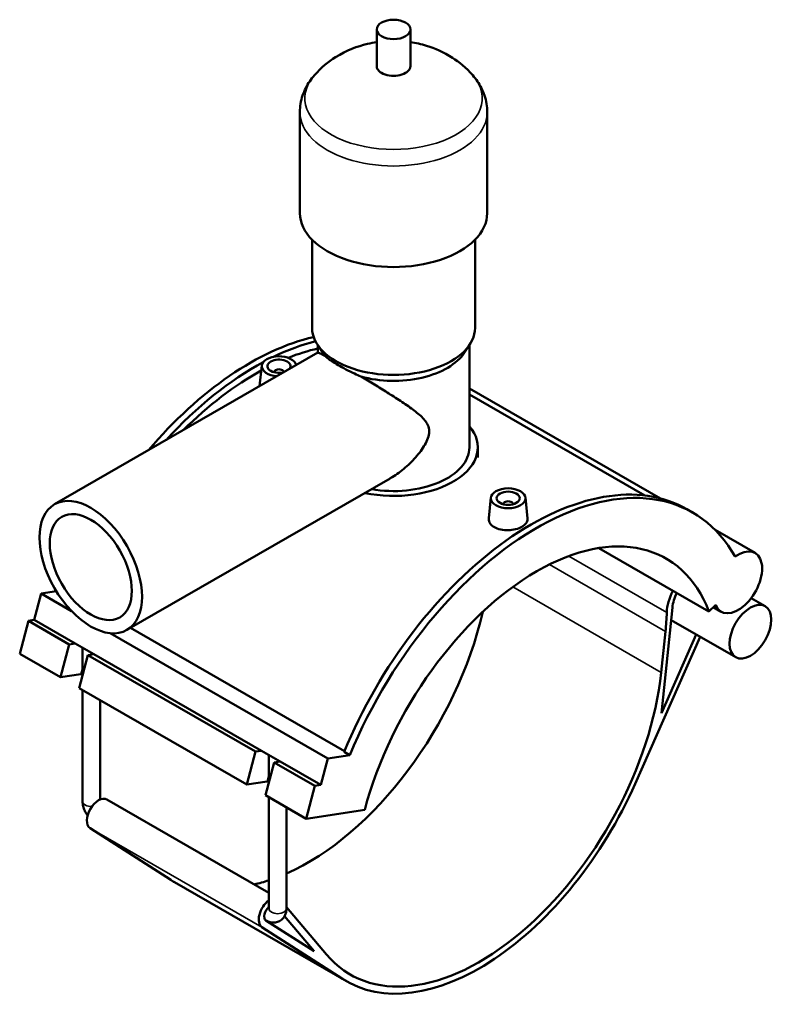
# Model space of a CAD drawing. Header units: millimetres. Extents: x 0 to 1022, y -235 to 1214.
# Tile 7 of 7: x 694 to 1022, y 703 to 1131. Entities that reach past the tile are written whole.
import ezdxf

# ---------------------------------------------------------------- set-up
doc = ezdxf.new("R2010")
doc.units = ezdxf.units.MM
doc.layers.add('Visible (ISO)', color=7, linetype='Continuous', lineweight=50)
doc.layers.add('Visible Narrow (ISO)', color=7, linetype='Continuous', lineweight=35)

msp = doc.modelspace()

# ---------------------------------------------------------------- linework, layer by layer
at = {"layer": 'Visible (ISO)'}
for p, q in [((849.336, 1110.91), (849.336, 1126.869)), ((863.976, 1110.91), (863.976, 1126.869)), ((815.99, 1047.076), (815.99, 1090.962)), ((897.323, 1047.076), (897.323, 1090.962)), ((821.276, 997.206), (821.276, 1035.529)), ((892.036, 997.206), (892.036, 1035.529)), ((825.827, 986.535), (823.543, 990.03)), ((823.716, 986.463), (823.716, 989.765)), ((887.486, 986.535), (889.77, 990.03)), ((889.596, 945.34), (889.596, 989.765)), ((709.415, 920.641), (823.749, 986.482)), ((799.39, 980.846), (798.431, 971.902)), ((804.876, 978.127), (804.876, 977.941)), ((808.876, 978.127), (808.876, 977.941)), ((889.596, 970.955), (972.561, 923.179)), ((889.596, 968.334), (965.805, 924.448)), ((893.256, 940.922), (893.256, 945.34)), ((740.854, 866.046), (855.188, 931.887)), ((898.951, 923.513), (897.991, 914.559)), ((904.437, 920.608), (904.437, 920.794)), ((908.437, 920.608), (908.437, 920.794)), ((913.922, 923.513), (914.885, 914.531)), ((986.537, 917.066), (984.048, 918.499)), ((996.351, 909.479), (1013.683, 899.498)), ((945.8, 901.629), (993.634, 874.084)), ((700.614, 870.403), (703.661, 881.838)), ((703.661, 881.838), (710.192, 882.85)), ((703.661, 881.838), (716.778, 874.284)), ((993.634, 874.084), (996.566, 877.006)), ((1011.985, 879.895), (1018.044, 876.406)), ((972.996, 829.986), (977.779, 875.802)), ((995.546, 875.99), (999, 874.001)), ((694.263, 855.716), (698.072, 870.009)), ((698.072, 870.009), (700.614, 870.403)), ((698.072, 870.009), (715.794, 859.804)), ((700.614, 870.403), (718.336, 860.198)), ((977.211, 870.361), (1005.261, 854.209)), ((733.491, 864.66), (828.112, 810.171)), ((742.421, 866.948), (835.311, 813.456)), ((974.752, 865.438), (972.893, 847.634)), ((988.079, 864.103), (972.996, 829.986)), ((711.985, 845.51), (715.794, 859.804)), ((715.794, 859.804), (718.336, 860.198)), ((718.336, 860.198), (726.45, 855.525)), ((961.568, 799.255), (989.798, 863.113)), ((694.263, 855.716), (711.985, 845.51)), ((721.582, 846.402), (721.582, 858.328)), ((726.45, 855.525), (723.908, 855.131)), ((726.45, 855.525), (799.229, 813.615)), ((723.908, 855.131), (720.099, 840.838)), ((723.908, 855.131), (796.687, 813.221)), ((720.881, 846.89), (711.985, 845.51)), ((720.099, 840.838), (792.878, 798.927)), ((721.582, 791.617), (721.582, 839.984)), ((729.232, 792.467), (729.232, 835.579)), ((792.878, 798.927), (796.687, 813.221)), ((796.687, 813.221), (799.229, 813.615)), ((799.229, 813.615), (807.343, 808.942)), ((835.157, 813.083), (837.646, 811.65)), ((804.801, 808.548), (800.992, 794.255)), ((802.475, 799.819), (802.475, 811.745)), ((807.343, 808.942), (804.801, 808.548)), ((804.801, 808.548), (822.523, 798.343)), ((807.343, 808.942), (825.065, 798.737)), ((825.065, 798.737), (828.112, 810.171)), ((828.112, 810.171), (837.646, 811.65)), ((801.774, 800.306), (792.878, 798.927)), ((818.714, 784.049), (822.523, 798.343)), ((822.523, 798.343), (825.065, 798.737)), ((732.111, 792.468), (802.475, 751.948)), ((800.992, 794.255), (818.714, 784.049)), ((802.475, 745.034), (802.475, 793.401)), ((810.125, 745.034), (810.125, 788.995)), ((818.714, 784.049), (844.13, 787.99)), ((759.857, 757.496), (724.823, 780.051)), ((761.496, 756.498), (836.166, 713.498)), ((827.489, 725.146), (810.125, 745.732)), ((822.099, 726.509), (801.226, 739.947)), ((801.252, 739.929), (801.28, 739.914)), ((809.284, 741.701), (822.099, 726.509)), ((799.494, 737.051), (834.527, 714.496))]:
    msp.add_line(p, q, dxfattribs=at)
for centre, major_axis, ratio in [((856.656, 1126.869), (7.32, 0), 0.5758617), ((725.134, 893.344), (15.72, -27.297), 0.5780931), ((906.437, 923.247), (7.5, 0), 0.5758617), ((906.437, 923.247), (5, 0), 0.5758617), ((725.134, 893.344), (12.576, -21.838), 0.5780931), ((1011.652, 865.308), (6.391, 11.099), 0.5780931)]:
    msp.add_ellipse(centre, major_axis=major_axis, ratio=ratio, dxfattribs=at)
for centre, major_axis, ratio, start_param, end_param in [((856.656, 1110.91), (-7.32, 0), 0.5758617, 0, 3.1415927), ((856.656, 1047.076), (-40.667, 0), 0.5758617, 0, 3.1415927), ((856.656, 997.206), (-35.38, 0), 0.5758617, 0, 3.1415927), ((794.431, 871.246), (-67.656, -117.486), 0.5780931, 3.6339622, 4.4042853), ((796.92, 869.813), (67.656, 117.486), 0.5780931, 0.5108468, 0.7040372), ((796.92, 869.813), (-65.685, -114.064), 0.5780931, 3.6330162, 3.7746726), ((806.876, 980.58), (-7.5, 0), 0.5758617, 3.2523704, 7.7432039), ((806.876, 980.58), (-5, 0), 0.5758617, 2.713332, 8.2822423), ((856.656, 993.216), (-32.94, 0), 0.5758617, 0.3599086, 0.4451814), ((856.656, 993.216), (32.94, 0), 0.5758617, 4.2672076, 5.9232767), ((796.92, 869.813), (67.656, 117.486), 0.5780931, 0.7504434, 1.2031563), ((806.876, 978.127), (-2, 0), 0.5758617, 2.9729035, 6.4518745), ((796.92, 869.813), (-65.685, -114.064), 0.5780931, 3.9010082, 4.2714278), ((856.656, 945.34), (36.6, 0), 0.5758617, 4.3637381, 6.7342121), ((856.656, 945.34), (32.94, 0), 0.5758617, 4.4162745, 6.2831853), ((916.393, 801.013), (67.656, 117.486), 0.5780931, 0, 1.7945289), ((918.882, 799.58), (67.656, 117.486), 0.5780931, 5.9510567, 8.0777142), ((906.437, 920.794), (-2, 0), 0.5758617, 2.9729035, 6.4518745), ((918.882, 799.58), (56.141, 97.491), 0.5780931, 5.8449193, 8.2883802), ((1006.342, 886.749), (-7.342, -12.749), 0.5780931, 5.8449193, 10.3390253), ((986.762, 879.641), (-8.076, -14.024), 0.5780931, 4.7981733, 5.4537447), ((986.762, 879.641), (-6.391, -11.099), 0.5780931, 4.8208583, 5.3681287), ((819.321, 856.913), (56.141, 97.491), 0.5780931, 3.8091957, 5.2003789), ((895.85, 831.717), (56.141, 97.491), 0.5780931, 5.3681287, 5.4537447), ((724.938, 844.553), (-5.544, 1.477), 0.3434135, 5.4505807, 5.6201311), ((893.992, 813.913), (-56.141, -97.491), 0.5780931, 6.0767174, 8.5097214), ((805.831, 797.97), (-5.544, 1.477), 0.3434135, 5.4505807, 5.6201311), ((893.992, 813.913), (-57.825, -100.415), 0.5780931, 6.2545395, 8.0363943), ((728.518, 786.228), (-3.593, -6.239), 0.5780931, 3.1415927, 6.2545395), ((819.321, 856.913), (-57.825, -100.415), 0.5780931, 6.2545395, 6.2831853), ((819.321, 856.913), (56.141, 97.491), 0.5780931, 3.6296002, 3.7116726), ((803.189, 743.228), (-3.593, -6.239), 0.5780931, 4.0657103, 6.2545395), ((803.189, 743.228), (-1.909, -3.315), 0.5780931, 4.1921067, 6.2545395)]:
    msp.add_ellipse(centre, major_axis=major_axis, ratio=ratio, start_param=start_param, end_param=end_param, dxfattribs=at)
for points, knots in [([(849.336, 1121.342), (848.004, 1121.142), (846.661, 1120.886), (840.922, 1119.522), (836.332, 1117.866), (828.419, 1112.857), (825.277, 1110.38), (822.265, 1106.945)], [7.32269345, 7.32269345, 7.32269345, 7.32269345, 7.45993851, 7.45993851, 7.90124478, 7.90124478, 8.17184916, 8.17184916, 8.17184916, 8.17184916]), ([(891.047, 1106.945), (888.143, 1110.258), (885.116, 1112.678), (878.298, 1117.079), (874.575, 1118.648), (868.614, 1120.484), (866.278, 1120.997), (863.976, 1121.342)], [5.96531778, 5.96531778, 5.96531778, 5.96531778, 6.22626042, 6.22626042, 6.57732596, 6.57732596, 6.81447349, 6.81447349, 6.81447349, 6.81447349]), ([(822.265, 1106.945), (821.541, 1106.119), (820.856, 1105.241), (819.586, 1103.379), (819.002, 1102.394), (817.965, 1100.321), (817.512, 1099.232), (816.769, 1096.971), (816.48, 1095.798), (816.09, 1093.404), (815.99, 1092.183), (815.99, 1090.962)], [1.88866385, 1.88866385, 1.88866385, 1.88866385, 1.98216998, 1.98216998, 2.07567611, 2.07567611, 2.16918223, 2.16918223, 2.26268836, 2.26268836, 2.35619449, 2.35619449, 2.35619449, 2.35619449]), ([(897.323, 1090.962), (897.323, 1092.183), (897.223, 1093.404), (896.833, 1095.798), (896.544, 1096.971), (895.801, 1099.232), (895.348, 1100.321), (894.31, 1102.394), (893.726, 1103.379), (892.457, 1105.241), (891.772, 1106.119), (891.047, 1106.945)], [5.49778714, 5.49778714, 5.49778714, 5.49778714, 5.59129327, 5.59129327, 5.6847994, 5.6847994, 5.77830553, 5.77830553, 5.87181166, 5.87181166, 5.96531778, 5.96531778, 5.96531778, 5.96531778]), ([(823.749, 986.482), (823.826, 986.526), (824.043, 986.473), (824.854, 986.128), (825.452, 985.832), (826.464, 985.297), (826.688, 985.176), (826.927, 985.048)], [2.9671224, 2.9671224, 2.9671224, 2.9671224, 3.6047836, 3.6047836, 4.2497014, 4.2497014, 4.4189651, 4.4189651, 4.4189651, 4.4189651]), ([(826.927, 985.048), (827.197, 984.769), (827.528, 984.469), (828.481, 983.694), (829.171, 983.195), (830.772, 982.14), (831.683, 981.584), (833.645, 980.453), (834.745, 979.852), (837.115, 978.621), (838.385, 977.99), (840.606, 976.938), (841.537, 976.511), (842.472, 976.096)], [2.4086649, 2.4086649, 2.4086649, 2.4086649, 2.6983398, 2.6983398, 3.1146418, 3.1146418, 3.5309437, 3.5309437, 3.9472456, 3.9472456, 4.3635475, 4.3635475, 4.6532225, 4.6532225, 4.6532225, 4.6532225]), ([(842.472, 976.096), (842.971, 975.8), (843.475, 975.501), (845.902, 974.055), (847.856, 972.882), (851.663, 970.567), (853.517, 969.425), (857.231, 967.095), (859.194, 965.836), (862.915, 963.339), (864.673, 962.103), (867.811, 959.633), (869.185, 958.42), (870.785, 956.427), (871.239, 955.733), (871.905, 954.19), (872.119, 953.341), (872.119, 951.325), (871.905, 950.343), (871.239, 948.41), (870.785, 947.46), (869.185, 944.631), (867.811, 942.784), (864.673, 939.216), (862.915, 937.515), (859.194, 934.441), (857.231, 933.068), (855.227, 931.909), (855.208, 931.898), (855.188, 931.887)], [6.6601088, 6.6601088, 6.6601088, 6.6601088, 6.8293725, 6.8293725, 7.4742902, 7.4742902, 8.119208, 8.119208, 8.8591745, 8.8591745, 9.5991409, 9.5991409, 10.3391074, 10.3391074, 10.7090906, 10.7090906, 11.0790738, 11.0790738, 11.4490571, 11.4490571, 11.8190403, 11.8190403, 12.5590068, 12.5590068, 13.2989732, 13.2989732, 14.0389397, 14.0389397, 14.0461962, 14.0461962, 14.0461962, 14.0461962]), ([(914.885, 914.531), (914.895, 914.436), (914.9, 914.341), (914.898, 913.664), (914.683, 913.041), (913.816, 911.884), (913.164, 911.347), (911.661, 910.482), (910.71, 910.095), (908.627, 909.554), (907.494, 909.4), (905.369, 909.342), (904.235, 909.432), (902.148, 909.886), (901.196, 910.249), (900.444, 910.682), (899.692, 911.115), (899.041, 911.675), (898.181, 912.919), (897.971, 913.602), (897.974, 914.347), (897.98, 914.452), (897.992, 914.559)], [3.1379675, 3.1379675, 3.1379675, 3.1379675, 3.1892004, 3.1892004, 3.5079969, 3.5079969, 3.8267933, 3.8267933, 4.1455898, 4.1455898, 4.4643863, 4.4643863, 4.7833887, 4.7833887, 5.1023911, 5.1023911, 5.1023911, 5.4213936, 5.4213936, 5.740396, 5.740396, 5.7925396, 5.7925396, 5.7925396, 5.7925396]), ([(723.742, 785.518), (723.682, 785.598), (723.623, 785.68), (723.166, 786.327), (722.818, 786.929), (722.238, 788.187), (722.005, 788.842), (721.678, 790.195), (721.582, 790.894), (721.582, 791.617)], [3.72429047, 3.72429047, 3.72429047, 3.72429047, 3.76991118, 3.76991118, 4.08407045, 4.08407045, 4.39822972, 4.39822972, 4.71238898, 4.71238898, 4.71238898, 4.71238898]), ([(810.125, 745.034), (810.125, 744.311), (810.031, 743.559), (809.543, 742.105), (809.172, 741.4), (808.203, 740.311), (807.684, 739.898), (806.57, 739.314), (805.987, 739.131), (804.791, 738.95), (804.182, 738.969), (802.917, 739.175), (802.284, 739.4), (801.563, 739.756), (801.42, 739.833), (801.28, 739.914)], [1.5707963, 1.5707963, 1.5707963, 1.5707963, 1.8849556, 1.8849556, 2.1680662, 2.1680662, 2.3812874, 2.3812874, 2.5801963, 2.5801963, 2.7986581, 2.7986581, 3.0714968, 3.0714968, 3.1415927, 3.1415927, 3.1415927, 3.1415927])]:
    msp.add_open_spline(points, degree=3, knots=knots, dxfattribs=at)
msp.add_open_spline([(802.475, 745.034), (802.475, 745.029), (802.475, 745.026), (802.475, 745.026)], degree=3, dxfattribs=at)
at = {"layer": 'Visible Narrow (ISO)'}
for p, q in [((975.329, 873.614), (932.752, 898.132)), ((924.329, 894.475), (974.752, 865.438)), ((908.444, 884.748), (972.893, 847.634)), ((720.881, 846.89), (721.582, 849.522)), ((801.774, 800.306), (802.475, 802.939)), ((724.823, 780.051), (799.494, 737.051)), ((759.857, 757.496), (834.527, 714.496))]:
    msp.add_line(p, q, dxfattribs=at)
for centre, major_axis, ratio, start_param, end_param in [((856.656, 1096.946), (-38.525, 0), 0.5758617, 5.8156547, 9.8923086), ((856.656, 1090.962), (-40.667, 0), 0.5758617, 0, 3.1415927), ((725.407, 791.617), (-3.825, 0), 0.5758617, 0, 1.6302581), ((806.3, 745.034), (3.825, 0), 0.5758617, 3.1415927, 6.2831853), ((803.189, 743.228), (-1.909, -3.315), 0.5780931, 6.2545395, 6.2831853)]:
    msp.add_ellipse(centre, major_axis=major_axis, ratio=ratio, start_param=start_param, end_param=end_param, dxfattribs=at)

doc.saveas('drawing.dxf')
